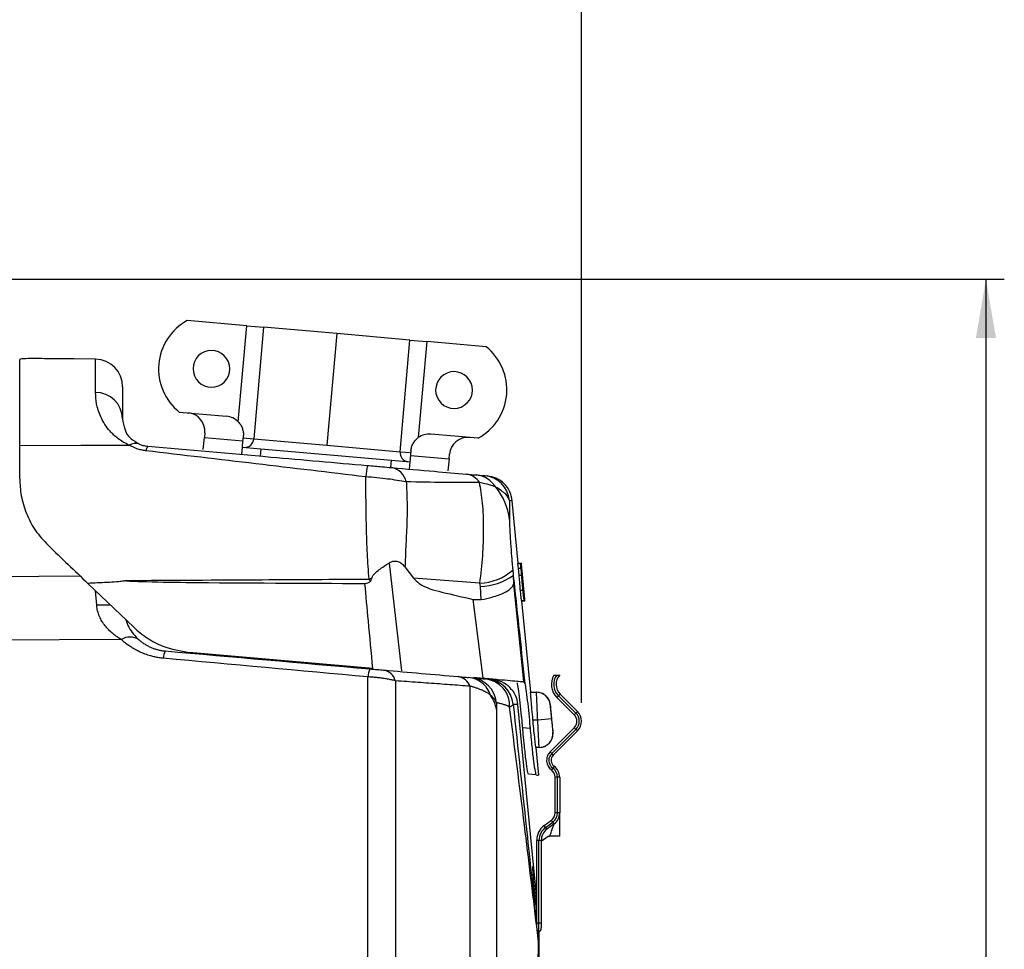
# Model space of a CAD drawing. Header units: millimetres. Extents: x 0 to 594, y 0 to 420.
# Tile 24 of 40: x 270 to 323, y 261 to 312. Entities that reach past the tile are written whole.
import ezdxf

# ---------------------------------------------------------------- set-up
doc = ezdxf.new("R2010")
doc.units = ezdxf.units.MM
doc.layers.add('SLD-0', color=7, linetype='Continuous')
doc.styles.add('SLDTEXTSTYLE0', font='TXT', dxfattribs={"width": 0.75})
doc.dimstyles.new('SLDDIMSTYLE1', dxfattribs={"dimtxt": 3.5, "dimasz": 3.2, "dimexe": 0, "dimexo": 0.0625, "dimgap": 0.875, "dimtad": 1, "dimdec": 1, "dimlfac": 2, "dimrnd": 1e-09, "dimzin": 12, "dimdsep": 46, "dimtxsty": 'SLDTEXTSTYLE0', "dimsah": 1, "dimcen": 0.09, "dimadec": 0, "dimazin": 3, "dimtfac": 1, "dimtdec": 1, "dimtofl": 0, "dimtmove": 0, "dimatfit": 3, "dimfxl": 1, "dimfrac": 2, "dimtolj": 1, "dimtzin": 12, "dimarcsym": 0})
doc.dimstyles.new('SLDDIMSTYLE4', dxfattribs={"dimtxt": 3.5, "dimasz": 3.2, "dimexe": 0, "dimexo": 0.0625, "dimgap": 0.875, "dimtad": 1, "dimdec": 1, "dimlfac": 2, "dimrnd": 1e-09, "dimzin": 4, "dimdsep": 46, "dimtxsty": 'SLDTEXTSTYLE0', "dimsah": 1, "dimcen": 0.09, "dimadec": 0, "dimazin": 1, "dimtfac": 1, "dimtdec": 1, "dimtofl": 0, "dimtmove": 0, "dimatfit": 3, "dimfxl": 1, "dimfrac": 2, "dimtolj": 1, "dimtzin": 12, "dimarcsym": 0})

# ---------------------------------------------------------------- blocks, each defined once
blk = doc.blocks.new('_D_6')
at = {"layer": 'SLD-0', "color": 7, "transparency": 16777216}
for p, q in [((222.412, 297.815), (323.378, 297.815)), ((322.378, 297.815), (322.378, 207.815)), ((310.554, 257.341), (310.554, 258.407)), ((310.554, 258.407), (316.111, 258.407)), ((316.111, 258.407), (316.111, 257.341)), ((310.554, 248.289), (310.554, 247.223)), ((316.111, 247.223), (316.111, 248.289)), ((310.554, 247.223), (316.111, 247.223)), ((222.412, 207.815), (323.378, 207.815))]:
    blk.add_line(p, q, dxfattribs=at)
for points in [[(322.378, 297.815), (321.828, 294.615), (322.928, 294.615)], [(322.378, 207.815), (322.928, 211.015), (321.828, 211.015)]]:
    blk.add_solid(points, dxfattribs=at)
at = {"layer": 'SLD-0', "color": 7, "transparency": 16777216, "char_height": 3.5, "attachment_point": 1, "rotation": 90, "style": 'SLDTEXTSTYLE0'}
for s, insert in [('180.0', (317.866, 249.636)), ('7.09', (311.599, 248.289)), ('%%c', (317.866, 244.357))]:
    blk.add_mtext(s, dxfattribs=dict(at, insert=insert))
blk = doc.blocks.new('_D_7')
at = {"layer": 'SLD-0', "color": 7, "transparency": 16777216}
for p, q in [((254.983, 346.931), (253.917, 346.931)), ((253.917, 346.931), (253.917, 341.375)), ((264.034, 346.931), (265.101, 346.931)), ((265.101, 346.931), (265.101, 341.375)), ((253.917, 341.375), (254.983, 341.375)), ((265.101, 341.375), (264.034, 341.375)), ((218.64, 306.29), (218.64, 337.138)), ((300.378, 274.77), (300.378, 337.138)), ((300.378, 336.138), (218.64, 336.138))]:
    blk.add_line(p, q, dxfattribs=at)
for points in [[(218.64, 336.138), (221.84, 335.588), (221.84, 336.688)], [(300.378, 336.138), (297.178, 336.688), (297.178, 335.588)]]:
    blk.add_solid(points, dxfattribs=at)
at = {"layer": 'SLD-0', "color": 7, "transparency": 16777216, "char_height": 3.5, "attachment_point": 1, "style": 'SLDTEXTSTYLE0'}
for s, insert in [('6.43', (254.983, 345.887)), ('163.4', (253.69, 340.65))]:
    blk.add_mtext(s, dxfattribs=dict(at, insert=insert))

msp = doc.modelspace()

# ---------------------------------------------------------------- linework, layer by layer
at = {"color": 7, "linetype": 'Continuous', "lineweight": 25}
for p, q in [((282.162902, 295.288092), (278.932212, 295.570741)), ((281.705466, 290.059578), (282.162902, 295.288092)), ((282.162902, 295.288092), (283.073893, 295.208391)), ((283.073893, 295.208391), (282.542243, 289.131603)), ((287.05948, 294.859697), (283.073893, 295.208391)), ((287.05948, 294.859697), (286.52783, 288.78291)), ((291.045067, 294.511004), (287.05948, 294.859697)), ((290.513417, 288.434216), (291.045067, 294.511004)), ((291.045067, 294.511004), (291.956058, 294.431302)), ((291.956058, 294.431302), (291.498622, 289.202788)), ((295.186747, 294.148654), (291.956058, 294.431302)), ((269.812423, 288.773987), (269.812423, 293.451719)), ((271.652366, 293.488805), (271.312423, 293.494741)), ((273.938601, 293.464468), (272.777215, 293.48474)), ((273.938601, 291.659559), (273.938601, 293.464468)), ((275.412423, 291.964697), (275.412423, 290.226441)), ((278.496434, 290.589768), (281.069916, 290.364617)), ((279.880781, 289.464833), (279.858992, 289.215785)), ((281.978955, 289.281267), (281.970239, 289.181647)), ((294.750969, 289.16768), (292.177487, 289.392831)), ((279.801179, 288.554984), (279.858992, 289.215785)), ((279.858992, 289.215785), (281.957166, 289.032218)), ((281.970239, 289.181647), (282.542243, 289.131603)), ((282.542243, 289.131603), (286.52783, 288.78291)), ((286.52783, 288.78291), (290.513417, 288.434216)), ((281.891799, 288.285072), (281.926661, 288.68355)), ((281.926661, 288.68355), (282.922856, 288.596394)), ((282.922856, 288.596394), (282.887994, 288.197916)), ((282.922856, 288.596394), (290.045648, 287.973231)), ((290.513417, 288.434216), (291.085421, 288.384172)), ((291.072347, 288.234743), (293.170521, 288.051177)), ((291.094136, 288.483792), (291.085421, 288.384172)), ((293.170521, 288.051177), (293.19231, 288.300225)), ((290.010786, 287.574753), (290.045648, 287.973231)), ((290.045648, 287.973231), (291.041843, 287.886075)), ((291.041843, 287.886075), (291.00698, 287.487597)), ((293.170521, 288.051177), (293.112709, 287.390376)), ((296.611306, 285.765835), (296.453847, 285.772829)), ((296.937781, 282.372489), (296.611304, 285.765835)), ((289.904672, 282.374898), (290.58821, 276.505853)), ((296.898561, 282.346848), (297.049254, 282.346848)), ((296.937468, 282.372489), (296.939808, 282.346848)), ((296.937468, 282.372489), (297.088161, 282.372489)), ((297.076492, 282.346848), (297.080465, 282.346848)), ((297.114917, 282.097027), (297.086977, 282.387426)), ((297.092252, 282.332001), (297.088161, 282.372489)), ((290.772226, 282.167382), (291.229547, 281.557682)), ((296.92287, 282.090438), (297.073563, 282.090438)), ((296.937447, 282.090438), (296.96716, 281.719444)), ((297.088139, 282.090438), (297.117852, 281.719444)), ((297.094573, 282.090438), (297.096278, 282.090438)), ((253.194297, 281.569213), (273.098641, 281.677057)), ((273.521442, 281.272239), (276.013658, 278.886028)), ((288.966287, 281.546247), (288.820886, 281.504526)), ((294.85057, 281.285647), (291.229547, 281.557682)), ((294.87716, 281.106937), (294.85057, 281.285646)), ((296.662614, 281.705159), (296.684394, 281.230223)), ((296.684336, 281.230219), (297.215551, 275.926035)), ((296.96716, 281.719444), (297.117852, 281.719444)), ((297.155543, 281.640918), (297.157277, 281.640918)), ((297.157204, 281.603258), (297.157506, 281.603258)), ((274.002627, 280.080973), (273.943831, 280.867816)), ((294.921639, 280.388033), (294.877156, 281.106938)), ((297.036185, 280.898931), (297.186877, 280.898931)), ((297.220995, 280.902537), (297.227415, 280.902537)), ((295.032901, 276.116959), (294.487158, 280.396623)), ((294.487158, 280.396623), (294.921639, 280.388033)), ((297.098501, 280.346848), (297.249194, 280.346848)), ((297.134809, 280.321207), (297.285501, 280.321207)), ((297.613664, 275.34747), (297.135137, 280.321207)), ((297.286685, 280.311731), (297.259267, 280.59671)), ((297.285501, 280.321207), (297.281052, 280.369723)), ((275.337842, 278.21673), (256.188415, 278.096384)), ((289.027067, 276.642435), (279.035772, 277.51656)), ((283.322564, 277.141515), (283.322564, 277.104664)), ((286.922564, 276.789705), (286.922564, 276.826555)), ((288.759592, 258.375905), (288.759592, 276.184293)), ((290.25238, 275.971414), (290.25238, 258.281713)), ((294.51247, 276.162525), (295.03285, 276.116997)), ((297.223613, 275.92533), (297.294354, 275.816298)), ((297.607195, 275.346848), (297.930283, 275.346848)), ((299.124289, 275.157903), (299.035901, 275.069515)), ((299.981377, 274.12404), (299.035901, 275.069515)), ((299.212678, 275.246292), (299.124289, 275.157903)), ((300.069765, 274.212428), (299.124289, 275.157903)), ((299.212678, 275.246292), (300.158153, 274.300816)), ((297.938483, 264.103151), (296.920534, 274.683549)), ((298.828819, 273.159206), (298.675276, 274.755099)), ((300.158153, 274.300816), (300.069765, 274.212428)), ((297.73401, 273.846848), (297.994943, 273.846848)), ((297.994943, 273.846848), (298.741496, 273.918171)), ((300.069765, 274.212428), (299.981377, 274.12404)), ((297.580728, 273.384537), (297.175816, 273.419962)), ((298.666281, 272.101837), (299.981377, 273.416933)), ((298.75467, 272.013449), (300.069765, 273.328544)), ((300.158153, 273.240156), (298.843058, 271.925061)), ((300.069765, 273.328544), (299.981377, 273.416933)), ((300.158153, 273.240156), (300.069765, 273.328544)), ((298.0741, 272.346848), (297.894826, 272.346848)), ((298.047615, 270.837058), (297.902357, 272.346848)), ((298.75467, 272.013449), (298.666281, 272.101837)), ((298.843058, 271.925061), (298.75467, 272.013449)), ((298.81208, 271.221336), (298.73736, 271.121126)), ((298.886799, 271.321546), (298.81208, 271.221336)), ((297.902366, 270.846848), (297.497372, 270.88228)), ((298.938483, 268.786813), (298.938483, 270.720287)), ((299.063483, 270.720287), (298.938483, 270.720287)), ((299.063483, 268.786813), (299.063483, 270.720287)), ((299.188483, 270.720287), (299.063483, 270.720287)), ((299.188483, 270.720287), (299.188483, 268.786813)), ((298.342379, 268.092724), (298.736536, 268.38536)), ((298.811049, 268.284996), (298.736536, 268.38536)), ((299.063483, 268.786813), (298.938483, 268.786813)), ((299.188483, 268.786813), (299.063483, 268.786813)), ((298.416892, 267.992361), (298.342379, 268.092724)), ((298.416892, 267.992361), (298.811049, 268.284996)), ((298.491405, 267.891998), (298.416892, 267.992361)), ((298.885562, 268.184633), (298.491405, 267.891998)), ((298.885562, 268.184633), (298.811049, 268.284996)), ((298.188483, 267.249339), (298.553697, 267.520486)), ((298.063483, 267.289818), (297.938483, 267.289818)), ((297.938483, 262.7816), (297.938483, 267.289818)), ((298.188483, 267.289818), (298.063483, 267.289818)), ((298.063483, 262.7816), (298.063483, 267.289818)), ((298.188483, 267.289818), (298.188483, 262.7816)), ((297.938483, 262.5316), (297.938483, 262.7816)), ((298.063483, 262.7816), (297.938483, 262.7816)), ((298.188483, 262.7816), (298.063483, 262.7816)), ((298.063483, 262.315093), (298.063483, 262.7816)), ((298.188483, 262.7816), (298.188483, 262.5316)), ((298.039352, 261.773171), (297.958133, 262.445391)), ((297.971096, 262.418293), (298.039441, 261.78117)), ((298.039441, 261.78117), (298.039442, 262.323703))]:
    msp.add_line(p, q, dxfattribs=at)
at = {"color": 7, "linetype": 'Continuous', "lineweight": 25, "flags": 128}
for points in [[(269.812423, 288.773987), (273.147522, 288.785917), (275.76239, 288.79501)], [(296.898561, 282.346848), (296.912175, 282.203258), (296.92287, 282.090438)], [(297.049254, 282.346848), (297.062867, 282.203258), (297.073563, 282.090438)], [(297.071775, 282.346848), (297.085497, 282.203258), (297.096278, 282.090438)], [(297.099048, 282.090438), (297.085313, 282.234027), (297.074522, 282.346848)], [(297.080465, 282.346848), (297.106616, 282.074028), (297.127162, 281.859668)], [(297.129202, 281.859668), (297.103034, 282.132489), (297.082472, 282.346848)], [(297.124906, 281.859668), (297.138657, 281.716079), (297.149461, 281.603258)], [(297.159162, 281.603258), (297.145364, 281.746848), (297.134522, 281.859668)], [(297.151736, 281.603258), (297.217785, 280.914028), (297.269671, 280.372489)], [(297.222878, 280.882906), (297.184193, 281.286303), (297.153795, 281.603258)]]:
    msp.add_lwpolyline(points, dxfattribs=at)
at = {"color": 7, "linetype": 'Continuous', "lineweight": 25}
for centre, radius, start, end in [((280.366325, 292.935723), 3, 118.5573098, 231.4426902), ((293.316856, 291.802698), 3, 298.5573098, 51.4426902), ((280.241801, 292.946617), 1, 22.4482808, 202.4482808), ((273.912423, 291.964697), 1.5, 0, 89), ((280.241801, 292.946617), 1, 202.4482808, 22.4482808), ((293.44138, 291.791804), 1, 22.4482808, 202.4482808), ((293.44138, 291.791804), 1, 202.4482808, 22.4482808), ((273.946353, 290.193132), 1.466447, 1.301515, 90.3028908), ((278.884586, 289.551989), 1, 355, 85), ((280.98276, 289.368422), 1, 43.7216528, 85), ((292.090331, 288.396636), 1, 85, 126.2783472), ((276.098001, 288.224824), 0.661625, 69.9975079, 120.4809831), ((277.070645, 288.472787), 0.388284, 138.089473, 178.1605257), ((282.062666, 289.153015), 0.480054, 267.6723381, 357.4436308), ((294.188505, 288.213069), 1, 85, 175), ((290.989425, 288.372025), 0.480054, 172.5563692, 262.3276619), ((293.179535, 286.772345), 4.545647, 168.3909111, 176.2573918), ((289.857579, 286.583368), 1.006388, 12.1886754, 79.049516), ((294.000039, 286.251176), 0.971458, 31.3601942, 82.9792671), ((294.513658, 285.765951), 1.409494, 31.9309033, 84.6496431), ((294.960533, 285.636449), 1.499529, 5.2181616, 84.990426), ((293.157453, 284.39517), 3.315632, 6.1771486, 39.662687), ((294.769931, 284.095456), 2.810967, 271.6438962, 311.5924374), ((294.78127, 284.356682), 3.251159, 271.6900557, 305.3569678), ((274.466519, 270.738039), 9.354443, 88.2121695, 92.8424955), ((275.807947, 277.467682), 0.884349, 56.2503264, 122.1125365), ((278.530715, 277.170276), 0.908327, 152.1805898, 178.2435269), ((289.877554, 276.146242), 1.11861, 154.951889, 178.0506096), ((289.450311, 275.733378), 0.836646, 16.5297418, 78.9587943), ((293.535279, 275.371786), 0.838862, 21.3298303, 80.4230954), ((294.258358, 274.646773), 1.495423, 5.0315597, 84.9060028), ((294.996234, 274.606704), 1.471224, 357.4162465, 84.0621257), ((295.163978, 274.564005), 1.498944, 4.8458159, 84.9780437), ((299.743008, 275.776622), 1, 149.6701222, 225), ((299.743008, 275.776622), 0.875, 144.7519448, 225), ((299.743008, 275.776622), 0.75, 137.6774379, 225), ((297.930273, 274.596862), 0.749986, 5.4768654, 89.999257), ((299.627823, 273.770486), 0.75, 315, 45), ((299.627823, 273.770486), 0.5, 315, 45), ((299.627823, 273.770486), 0.625, 315, 45), ((298.074086, 273.096838), 0.74999, 270.0011073, 5.4759508), ((299.125901, 271.642218), 0.65, 135, 233.2907824), ((299.125901, 271.642218), 0.525, 135, 233.2907824), ((299.125901, 271.642218), 0.4, 135, 233.2907824), ((298.438483, 270.720287), 0.5, 0, 53.2907824), ((298.438483, 270.720287), 0.625, 0, 53.2907824), ((298.438483, 270.720287), 0.75, 0, 53.2907824), ((298.438483, 268.786813), 0.5, 306.5914259, 0), ((298.438483, 268.786813), 0.625, 306.5914259, 0), ((298.438483, 268.786813), 0.75, 306.5914259, 0), ((298.938483, 267.289818), 1, 126.5914259, 180), ((298.938483, 267.289818), 0.875, 126.5914259, 180), ((298.938483, 267.289818), 0.75, 126.5914259, 180), ((298.188483, 262.5316), 0.25, 180, 240), ((297.938483, 262.5316), 0.25, 300, 0), ((297.00839, 261.788661), 1.031079, 359.1392296, 359.5837245), ((294.381897, 261.361723), 3.680526, 0.0021097, 6.4185546), ((294.22347, 261.361742), 3.838952, 0.0017324, 6.2724171)]:
    msp.add_arc(centre, radius, start, end, dxfattribs=at)
for points, knots in [([(271.312423, 293.494741), (271.115794, 293.497592), (270.722713, 293.50329), (270.227028, 293.500766), (269.88007, 293.486024), (269.834999, 293.463168), (269.812423, 293.451719)], [0, 0, 0, 0, 0.249997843, 0.499771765, 0.749436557, 1, 1, 1, 1]), ([(272.777215, 293.484736), (272.760439, 293.484542), (272.726845, 293.484151), (272.467055, 293.482379), (272.095055, 293.482553), (271.799965, 293.486721), (271.652366, 293.488805)], [0, 0, 0, 0, 0.249441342, 0.49953304, 0.749676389, 1, 1, 1, 1]), ([(275.76239, 288.79501), (275.653273, 288.848285), (275.423322, 288.960554), (275.061119, 289.215245), (274.717905, 289.54347), (274.423084, 289.940935), (274.150375, 290.451931), (273.967845, 291.056439), (273.948354, 291.458416), (273.938601, 291.659559)], [0, 0, 0, 0, 0.059586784, 0.125571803, 0.250897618, 0.369220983, 0.501369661, 0.750493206, 1, 1, 1, 1]), ([(275.412423, 290.226441), (275.435984, 290.036484), (275.473893, 289.730854), (275.709847, 289.223757), (276.151517, 288.952618), (276.324317, 288.846538)], [0, 0, 0, 0, 0.499921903, 0.804349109, 1, 1, 1, 1]), ([(281.705466, 290.059578), (281.751442, 290.005488), (281.843644, 289.897012), (281.932163, 289.702138), (281.984911, 289.494609), (281.98093, 289.352004), (281.978955, 289.281267)], [0, 0, 0, 0, 0.2490940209, 0.499547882, 0.7517558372, 1, 1, 1, 1]), ([(269.812423, 286.95849), (269.812423, 287.322823), (269.812423, 288.050422), (269.812423, 288.533034), (269.812423, 288.773987)], [0, 0, 0, 0, 0.500732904, 1, 1, 1, 1]), ([(276.682562, 288.485251), (276.59779, 288.498304), (276.425257, 288.524869), (276.094146, 288.623755), (275.896603, 288.725729), (275.76239, 288.79501)], [0, 0, 0, 0, 0.2364489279, 0.4812373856, 1, 1, 1, 1]), ([(276.324317, 288.846538), (276.382551, 288.823735), (276.47145, 288.788923), (276.637537, 288.748989), (276.734893, 288.737616), (276.781689, 288.732149)], [0, 0, 0, 0, 0.496526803, 0.757993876, 1, 1, 1, 1]), ([(276.781689, 288.732149), (279.008919, 288.537291), (282.986077, 288.189335), (286.972758, 287.840546), (288.726877, 287.68708)], [0, 0, 0, 0, 0.560005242, 1, 1, 1, 1]), ([(281.926661, 288.68355), (281.927083, 288.688372), (281.927922, 288.697957), (281.935466, 288.784192), (281.944215, 288.884194), (281.952145, 288.974833), (281.960938, 289.075336), (281.967141, 289.146232), (281.970239, 289.181647)], [0, 0, 0, 0, 0.250522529, 0.497997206, 0.623910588, 0.748762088, 0.874498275, 1, 1, 1, 1]), ([(291.094136, 288.483792), (291.10465, 288.554056), (291.125715, 288.694837), (291.212936, 288.889845), (291.334264, 289.065718), (291.443756, 289.157031), (291.498622, 289.202788)], [0, 0, 0, 0, 0.249321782, 0.499541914, 0.74922241, 1, 1, 1, 1]), ([(288.643582, 287.069059), (286.647096, 287.305427), (282.649192, 287.778746), (278.673074, 288.249556), (276.682562, 288.485251)], [0, 0, 0, 0, 0.499383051, 1, 1, 1, 1]), ([(291.085421, 288.384172), (291.082336, 288.348919), (291.076154, 288.278257), (291.067364, 288.177787), (291.059468, 288.087531), (291.050676, 287.987037), (291.043119, 287.900664), (291.04227, 287.89096), (291.041843, 287.886075)], [0, 0, 0, 0, 0.124967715, 0.250488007, 0.375538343, 0.500653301, 0.748667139, 1, 1, 1, 1]), ([(288.726877, 287.68708), (289.001943, 287.663015), (289.492939, 287.620058), (289.878981, 287.586284), (290.048753, 287.571431)], [0, 0, 0, 0, 0.560221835, 1, 1, 1, 1]), ([(290.048753, 287.571431), (290.832136, 287.502894), (292.231106, 287.3805), (293.541963, 287.265815), (294.118779, 287.21535)], [0, 0, 0, 0, 0.559970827, 1, 1, 1, 1]), ([(294.118779, 287.21535), (294.245648, 287.20425), (294.47193, 287.184453), (294.592234, 287.173928), (294.645088, 287.169304)], [0, 0, 0, 0, 0.56067084, 1, 1, 1, 1]), ([(294.645088, 287.169304), (294.783244, 287.157217), (295.030056, 287.135623), (295.072701, 287.131893), (295.091475, 287.13025)], [0, 0, 0, 0, 0.559760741, 1, 1, 1, 1]), ([(296.611306, 285.765835), (296.578785, 285.93169), (296.511682, 286.273906), (296.19462, 286.707952), (295.757848, 287.021248), (295.415064, 287.085388), (295.248934, 287.116474)], [0, 0, 0, 0, 0.242325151, 0.5, 0.757674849, 1, 1, 1, 1]), ([(269.812423, 286.95849), (269.826989, 286.65694), (269.856106, 286.054198), (270.147201, 285.070638), (270.634404, 284.126075), (271.114384, 283.606793), (271.354529, 283.346984)], [0, 0, 0, 0, 0.249879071, 0.499461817, 0.749569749, 1, 1, 1, 1]), ([(290.841281, 286.795848), (290.516676, 286.850118), (290.026107, 286.932135), (289.24907, 287.016667), (288.845905, 287.051552), (288.643582, 287.069059)], [0, 0, 0, 0, 0.49350356, 0.745822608, 1, 1, 1, 1]), ([(288.820886, 281.504524), (288.785793, 281.960667), (288.715084, 282.879772), (288.676024, 284.356495), (288.649418, 285.807822), (288.645529, 286.6485), (288.643583, 287.069069)], [0, 0, 0, 0, 0.246402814, 0.496488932, 0.748106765, 1, 1, 1, 1]), ([(290.841281, 286.795848), (290.859023, 286.435804), (290.894598, 285.713878), (290.881381, 284.500667), (290.81327, 283.299734), (290.785415, 282.531577), (290.772209, 282.167387)], [0, 0, 0, 0, 0.260173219, 0.52167317, 0.773221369, 1, 1, 1, 1]), ([(294.829579, 286.756739), (294.191506, 286.755655), (292.924905, 286.753504), (291.532323, 286.781805), (290.841281, 286.795848)], [0, 0, 0, 0, 0.503768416, 1, 1, 1, 1]), ([(295.709877, 286.511427), (295.604368, 286.551372), (295.384008, 286.634799), (295.01954, 286.714959), (294.829579, 286.756739)], [0, 0, 0, 0, 0.478799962, 1, 1, 1, 1]), ([(294.85057, 281.285646), (294.907122, 281.782309), (295.022712, 282.797476), (295.068891, 284.292087), (295.015946, 285.684031), (294.891494, 286.400364), (294.82958, 286.75674)], [0, 0, 0, 0, 0.239955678, 0.490463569, 0.746505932, 1, 1, 1, 1]), ([(296.453847, 285.772829), (296.413793, 285.884856), (296.33154, 286.114916), (295.920672, 286.376977), (295.709877, 286.511427)], [0, 0, 0, 0, 0.4869508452, 1, 1, 1, 1]), ([(296.453847, 285.772829), (296.453847, 285.598384), (296.453847, 285.286776), (296.453838, 284.91541), (296.453834, 284.751941)], [0, 0, 0, 0, 0.5598190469, 1, 1, 1, 1]), ([(296.453834, 284.751941), (296.456518, 284.6013), (296.461877, 284.300513), (296.50766, 283.538861), (296.568491, 282.738271), (296.613429, 282.24176), (296.635928, 281.993174)], [0, 0, 0, 0, 0.279886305, 0.558853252, 0.77913321, 1, 1, 1, 1]), ([(271.354529, 283.346984), (271.721272, 282.995841), (272.458284, 282.290176), (273.165927, 281.612633), (273.521442, 281.272239)], [0, 0, 0, 0, 0.497606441, 1, 1, 1, 1]), ([(288.966287, 281.546246), (288.984459, 281.594496), (289.02085, 281.691119), (289.162388, 281.853166), (289.453069, 282.092333), (289.724328, 282.262058), (289.904672, 282.374898)], [0, 0, 0, 0, 0.125638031, 0.25159685, 0.502431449, 1, 1, 1, 1]), ([(290.772223, 282.167376), (290.715293, 282.228861), (290.608505, 282.344194), (290.430469, 282.437631), (290.276838, 282.470956), (290.150689, 282.469093), (290.023461, 282.440386), (289.944241, 282.396712), (289.904673, 282.374898)], [0, 0, 0, 0, 0.266112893, 0.499172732, 0.627205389, 0.749688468, 0.874977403, 1, 1, 1, 1]), ([(297.067891, 282.346848), (297.064774, 282.346848), (297.059209, 282.346848), (297.052295, 282.346848), (297.049254, 282.346848)], [0, 0, 0, 0, 0.559999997, 1, 1, 1, 1]), ([(297.084537, 282.168963), (297.08274, 282.188574), (297.079781, 282.220877), (297.075427, 282.267417), (297.071691, 282.307051), (297.069158, 282.33358), (297.067891, 282.346848)], [0, 0, 0, 0, 0.3399190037, 0.559925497, 0.7799062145, 1, 1, 1, 1]), ([(297.082472, 282.346848), (297.082111, 282.346848), (297.081468, 282.346848), (297.080771, 282.346848), (297.080465, 282.346848)], [0, 0, 0, 0, 0.56, 1, 1, 1, 1]), ([(297.088161, 282.372489), (297.088678, 282.365408), (297.089713, 282.351233), (297.102899, 282.206365), (297.123983, 281.980095), (297.141273, 281.797742), (297.149912, 281.706624)], [0, 0, 0, 0, 0.249638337, 0.499750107, 0.750035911, 1, 1, 1, 1]), ([(296.635928, 281.993174), (296.640931, 281.939521), (296.649866, 281.84371), (296.658719, 281.747494), (296.662614, 281.705159)], [0, 0, 0, 0, 0.559995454, 1, 1, 1, 1]), ([(297.073563, 282.090438), (297.076488, 282.090438), (297.081711, 282.090438), (297.086175, 282.090438), (297.088139, 282.090438)], [0, 0, 0, 0, 0.560000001, 1, 1, 1, 1]), ([(297.132777, 281.598851), (297.126649, 281.677447), (297.11448, 281.833532), (297.09447, 282.057682), (297.084537, 282.168963)], [0, 0, 0, 0, 0.503544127, 1, 1, 1, 1]), ([(297.096278, 282.090438), (297.096809, 282.090438), (297.097758, 282.090438), (297.098654, 282.090438), (297.099048, 282.090438)], [0, 0, 0, 0, 0.56, 1, 1, 1, 1]), ([(297.110398, 282.14172), (297.110743, 282.138736), (297.111435, 282.132755), (297.116546, 282.080513), (297.124273, 282.000481), (297.138561, 281.851779), (297.160913, 281.618961), (297.179342, 281.427342), (297.188624, 281.330822)], [0, 0, 0, 0, 0.124225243, 0.248995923, 0.375826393, 0.498825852, 0.747555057, 1, 1, 1, 1]), ([(297.157277, 281.640918), (297.150944, 281.707371), (297.138341, 281.83961), (297.124867, 281.982803), (297.117175, 282.065586), (297.111506, 282.127401), (297.110841, 282.135991), (297.110398, 282.14172)], [0, 0, 0, 0, 0.250820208, 0.4991306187, 0.6238570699, 0.7491544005, 1, 1, 1, 1]), ([(297.127162, 281.859668), (297.126755, 281.859668), (297.126029, 281.859668), (297.125249, 281.859668), (297.124906, 281.859668)], [0, 0, 0, 0, 0.56, 1, 1, 1, 1]), ([(275.589061, 281.430386), (275.588865, 281.429111), (275.588474, 281.426582), (275.58473, 281.422534), (275.576502, 281.417812), (275.558848, 281.410695), (275.522022, 281.401373), (275.447285, 281.388117), (275.296521, 281.369807), (274.993992, 281.343943), (274.387913, 281.307375), (273.868024, 281.286293), (273.521442, 281.272239)], [0, 0, 0, 0, 0.001974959, 0.003919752, 0.00798089, 0.015815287, 0.031464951, 0.062708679, 0.125217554, 0.250187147, 0.500139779, 1, 1, 1, 1]), ([(275.589061, 281.430386), (278.059009, 281.444513), (282.469629, 281.46974), (286.880225, 281.493897), (288.820886, 281.504526)], [0, 0, 0, 0, 0.560000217, 1, 1, 1, 1]), ([(275.589061, 281.430386), (275.58915, 281.43005), (275.589342, 281.429326), (275.590526, 281.427878), (275.594782, 281.425062), (275.612062, 281.419565), (275.679874, 281.408826), (275.949447, 281.388502), (277.021864, 281.351586), (281.28827, 281.29393), (285.349839, 281.280201), (288.594661, 281.269232)], [0, 0, 0, 0, 0.0000861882, 0.0001859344, 0.0004484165, 0.0012908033, 0.0043779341, 0.0163433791, 0.0636438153, 0.2519370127, 1, 1, 1, 1]), ([(288.594661, 281.269232), (288.647439, 281.274005), (288.727658, 281.281259), (288.82394, 281.327681), (288.861513, 281.363397), (288.879623, 281.380611)], [0, 0, 0, 0, 0.499074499, 0.758567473, 1, 1, 1, 1]), ([(289.027067, 276.642435), (288.944358, 277.50592), (288.796664, 279.047856), (288.656384, 280.590479), (288.594661, 281.269232)], [0, 0, 0, 0, 0.55999995, 1, 1, 1, 1]), ([(288.879623, 281.380611), (288.873803, 281.406059), (288.863353, 281.451758), (288.833926, 281.488323), (288.820886, 281.504526)], [0, 0, 0, 0, 0.556854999, 1, 1, 1, 1]), ([(288.879623, 281.380611), (288.899349, 281.405962), (288.938815, 281.456682), (288.957127, 281.516385), (288.966287, 281.546247)], [0, 0, 0, 0, 0.499820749, 1, 1, 1, 1]), ([(291.229503, 281.557703), (291.333728, 281.457241), (291.750392, 281.055621), (292.926078, 280.756564), (293.919126, 280.527595), (294.487158, 280.396623)], [0, 0, 0, 0, 0.124934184, 0.49945518, 1, 1, 1, 1]), ([(294.921639, 280.388033), (295.128351, 280.43142), (295.607033, 280.531892), (296.156908, 280.739646), (296.554917, 280.984453), (296.64159, 281.148974), (296.684394, 281.230223)], [0, 0, 0, 0, 0.21567067, 0.499427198, 0.752790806, 1, 1, 1, 1]), ([(296.662614, 281.705159), (296.780544, 280.606968), (296.991134, 278.645912), (297.201704, 276.680902), (297.294354, 275.816298)], [0, 0, 0, 0, 0.559999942, 1, 1, 1, 1]), ([(296.96716, 281.719444), (296.975642, 281.608342), (296.988171, 281.444246), (297.012623, 281.158086), (297.028126, 280.987569), (297.036185, 280.898931)], [0, 0, 0, 0, 0.501668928, 0.740957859, 1, 1, 1, 1]), ([(297.117852, 281.719444), (297.126422, 281.608422), (297.13926, 281.442099), (297.163217, 281.154433), (297.179005, 280.983944), (297.186877, 280.898931)], [0, 0, 0, 0, 0.501624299, 0.751487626, 1, 1, 1, 1]), ([(297.190911, 280.901335), (297.187534, 280.937592), (297.180555, 281.012537), (297.168455, 281.150912), (297.151995, 281.35322), (297.140471, 281.500503), (297.132777, 281.598851)], [0, 0, 0, 0, 0.120528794, 0.249145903, 0.498617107, 1, 1, 1, 1]), ([(297.149461, 281.603258), (297.1499, 281.603258), (297.150685, 281.603258), (297.151415, 281.603258), (297.151736, 281.603258)], [0, 0, 0, 0, 0.56, 1, 1, 1, 1]), ([(297.149912, 281.706624), (297.151304, 281.694359), (297.15379, 281.672457), (297.156211, 281.650555), (297.157277, 281.640918)], [0, 0, 0, 0, 0.56, 1, 1, 1, 1]), ([(297.157506, 281.603258), (297.169791, 281.468797), (297.19173, 281.228688), (297.21336, 280.988561), (297.222878, 280.882906)], [0, 0, 0, 0, 0.560000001, 1, 1, 1, 1]), ([(297.2712, 280.372489), (297.250527, 280.602246), (297.213611, 281.012527), (297.1758, 281.422757), (297.159162, 281.603258)], [0, 0, 0, 0, 0.559999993, 1, 1, 1, 1]), ([(297.188624, 281.330822), (297.197631, 281.237248), (297.215631, 281.050241), (297.237543, 280.823008), (297.251055, 280.682728), (297.258443, 280.605618), (297.262685, 280.560593), (297.263102, 280.554953), (297.263322, 280.551976)], [0, 0, 0, 0, 0.249838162, 0.499300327, 0.624179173, 0.745284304, 0.865538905, 1, 1, 1, 1]), ([(297.036185, 280.898931), (297.041302, 280.844814), (297.050564, 280.746859), (297.064713, 280.604603), (297.077079, 280.498276), (297.08575, 280.422329), (297.093806, 280.359796), (297.096605, 280.352078), (297.098501, 280.346848)], [0, 0, 0, 0, 0.174697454, 0.316209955, 0.499333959, 0.618084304, 0.741204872, 1, 1, 1, 1]), ([(297.186877, 280.898931), (297.190802, 280.857923), (297.198191, 280.780698), (297.209304, 280.669716), (297.219553, 280.572023), (297.22893, 280.487041), (297.236883, 280.419832), (297.24497, 280.359337), (297.247508, 280.351832), (297.249194, 280.346848)], [0, 0, 0, 0, 0.132860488, 0.250200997, 0.373865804, 0.49965686, 0.623130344, 0.749692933, 1, 1, 1, 1]), ([(297.227358, 280.577617), (297.226374, 280.580664), (297.224891, 280.585256), (297.220204, 280.620651), (297.215517, 280.660538), (297.210076, 280.709832), (297.204059, 280.767166), (297.19757, 280.831937), (297.193204, 280.877438), (297.190911, 280.901335)], [0, 0, 0, 0, 0.247855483, 0.373434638, 0.497976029, 0.627771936, 0.748941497, 0.868145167, 1, 1, 1, 1]), ([(297.198687, 280.936592), (297.2033, 280.887581), (297.210247, 280.813775), (297.217978, 280.72592), (297.222633, 280.669911), (297.22593, 280.626246), (297.228461, 280.585728), (297.227797, 280.58085), (297.227358, 280.577617)], [0, 0, 0, 0, 0.248167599, 0.373715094, 0.498150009, 0.621232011, 0.748997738, 1, 1, 1, 1]), ([(297.204541, 280.910951), (297.203463, 280.915737), (297.201537, 280.924284), (297.199558, 280.932831), (297.198687, 280.936592)], [0, 0, 0, 0, 0.56, 1, 1, 1, 1]), ([(297.249194, 280.346848), (297.249944, 280.3516), (297.251079, 280.358792), (297.247532, 280.418397), (297.242534, 280.485434), (297.235289, 280.573033), (297.223032, 280.71273), (297.211927, 280.831776), (297.204541, 280.910951)], [0, 0, 0, 0, 0.248728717, 0.376510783, 0.499402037, 0.623411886, 0.749539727, 1, 1, 1, 1]), ([(297.222625, 280.963034), (297.223537, 280.951741), (297.225167, 280.931576), (297.226728, 280.91141), (297.227415, 280.902537)], [0, 0, 0, 0, 0.56, 1, 1, 1, 1]), ([(297.263322, 280.551976), (297.26285, 280.555886), (297.262134, 280.561814), (297.257353, 280.609002), (297.250606, 280.676651), (297.238823, 280.796479), (297.228025, 280.907507), (297.222625, 280.963034)], [0, 0, 0, 0, 0.247731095, 0.375499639, 0.49838787, 0.749138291, 1, 1, 1, 1]), ([(297.227415, 280.902537), (297.235388, 280.820838), (297.251376, 280.657025), (297.270818, 280.461647), (297.283359, 280.338564), (297.284786, 280.327005), (297.285501, 280.321207)], [0, 0, 0, 0, 0.2486462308, 0.4985573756, 0.7484657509, 1, 1, 1, 1]), ([(297.269671, 280.372489), (297.269964, 280.372489), (297.270487, 280.372489), (297.270982, 280.372489), (297.2712, 280.372489)], [0, 0, 0, 0, 0.56, 1, 1, 1, 1]), ([(275.337842, 278.21673), (275.303614, 278.237317), (275.236227, 278.277848), (275.138798, 278.341891), (275.04609, 278.406864), (274.958237, 278.472832), (274.824485, 278.580222), (274.65582, 278.73424), (274.457939, 278.955588), (274.288377, 279.196386), (274.169472, 279.424125), (274.095205, 279.616458), (274.050301, 279.770178), (274.017907, 279.924749), (274.007685, 280.029257), (274.002627, 280.080973)], [0, 0, 0, 0, 0.053218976, 0.104778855, 0.154669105, 0.202880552, 0.249405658, 0.379531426, 0.499225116, 0.628610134, 0.748324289, 0.81372962, 0.877287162, 0.939275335, 1, 1, 1, 1]), ([(275.576893, 279.304215), (275.631208, 279.159917), (275.811212, 278.681704), (276.098595, 278.39982), (276.299261, 278.202994)], [0, 0, 0, 0, 0.301745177, 1, 1, 1, 1]), ([(276.013658, 278.886028), (276.251321, 278.682825), (276.726224, 278.276781), (277.731812, 277.746278), (278.544595, 277.603091), (279.035772, 277.51656)], [0, 0, 0, 0, 0.283868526, 0.567230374, 1, 1, 1, 1]), ([(277.622815, 277.198118), (277.584247, 277.201967), (277.507064, 277.209671), (277.392119, 277.225624), (277.277808, 277.244786), (277.164189, 277.267465), (277.051244, 277.293567), (276.868924, 277.341524), (276.620758, 277.422544), (276.345481, 277.53932), (276.10644, 277.661515), (275.900223, 277.783223), (275.702864, 277.91676), (275.513129, 278.061417), (275.396894, 278.164407), (275.337842, 278.21673)], [0, 0, 0, 0, 0.041535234, 0.083120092, 0.124835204, 0.166760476, 0.208974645, 0.251554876, 0.374355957, 0.500510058, 0.595609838, 0.692606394, 0.792020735, 0.894337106, 1, 1, 1, 1]), ([(276.299261, 278.202994), (276.322525, 278.183067), (276.368325, 278.143835), (276.441483, 278.086831), (276.516445, 278.032499), (276.593483, 277.980967), (276.672398, 277.932297), (276.753113, 277.886564), (276.835512, 277.843833), (276.919489, 277.804169), (277.00493, 277.76763), (277.091723, 277.734271), (277.17975, 277.704146), (277.268893, 277.677299), (277.359031, 277.65378), (277.450034, 277.633604), (277.541802, 277.616894), (277.634115, 277.603359), (277.696392, 277.597229), (277.72737, 277.59418)], [0, 0, 0, 0, 0.073776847, 0.145246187, 0.214468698, 0.28151116, 0.34644708, 0.409357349, 0.470330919, 0.529465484, 0.586868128, 0.642655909, 0.69695633, 0.749907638, 0.801658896, 0.852369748, 0.902209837, 0.951357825, 1, 1, 1, 1]), ([(288.864147, 276.619838), (288.998791, 276.608058), (289.129977, 276.596581), (289.385655, 276.574212), (289.503384, 276.563912), (289.610541, 276.554537)], [0, 0, 0, 0, 0.5, 0.5, 1, 1, 1, 1]), ([(290.25238, 275.971414), (290.217432, 275.979954), (290.147702, 275.996992), (290.039797, 276.020892), (289.930029, 276.043446), (289.818318, 276.06451), (289.704921, 276.084085), (289.590012, 276.102138), (289.473784, 276.118649), (289.356432, 276.1336), (289.238147, 276.146973), (289.119125, 276.158768), (288.99956, 276.16894), (288.879642, 276.177629), (288.799605, 276.182072), (288.759592, 276.184293)], [0, 0, 0, 0, 0.078491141, 0.156609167, 0.234382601, 0.311840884, 0.389014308, 0.465933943, 0.54263156, 0.619139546, 0.695490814, 0.77171871, 0.847856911, 0.923939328, 1, 1, 1, 1]), ([(294.316681, 275.67691), (294.134703, 275.689887), (293.7678, 275.71605), (293.209761, 275.756105), (292.640532, 275.797148), (292.059879, 275.839214), (291.467822, 275.882306), (290.864523, 275.926404), (290.457455, 275.956335), (290.25238, 275.971414)], [0, 0, 0, 0, 0.136197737, 0.274600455, 0.41521768, 0.558058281, 0.703130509, 0.850442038, 1, 1, 1, 1]), ([(293.674842, 276.198957), (293.809545, 276.187172), (293.918553, 276.177635), (294.102378, 276.161552), (294.174529, 276.15524), (294.231303, 276.150273)], [0, 0, 0, 0, 0.5, 0.5, 1, 1, 1, 1]), ([(295.429369, 275.191093), (295.385656, 275.315419), (295.324209, 275.438275), (295.166892, 275.664824), (295.071035, 275.768291), (294.854743, 275.941465), (294.734487, 276.011029), (294.485307, 276.109929), (294.356592, 276.139311), (294.231303, 276.150273)], [0, 0, 0, 0, 0.25, 0.25, 0.5, 0.5, 0.75, 0.75, 1, 1, 1, 1]), ([(294.565471, 276.121037), (294.612655, 276.116909), (294.737239, 276.106009), (294.990863, 276.08382), (295.148432, 276.070034)], [0, 0, 0, 0, 0.378732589, 1, 1, 1, 1]), ([(295.03285, 276.116997), (295.313959, 276.092403), (295.877441, 276.043105), (296.520489, 275.986846), (297.002885, 275.944642), (297.144508, 275.932251), (297.215551, 275.926036)], [0, 0, 0, 0, 0.24892981, 0.498980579, 0.74866999, 1, 1, 1, 1]), ([(296.920534, 274.683549), (296.888013, 274.849404), (296.82091, 275.19162), (296.503848, 275.625665), (296.067076, 275.938961), (295.724292, 276.003102), (295.558162, 276.034188)], [0, 0, 0, 0, 0.242325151, 0.5, 0.757674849, 1, 1, 1, 1]), ([(297.215551, 275.926036), (297.217087, 275.925901), (297.219828, 275.925661), (297.222456, 275.925432), (297.223613, 275.92533)], [0, 0, 0, 0, 0.560043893, 1, 1, 1, 1]), ([(298.879876, 276.2816), (298.882078, 276.2816), (298.886478, 276.2816), (298.919785, 276.2816), (298.967574, 276.2816), (299.008142, 276.2816), (299.028429, 276.2816)], [0, 0, 0, 0, 0.249930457, 0.49937678, 0.749646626, 1, 1, 1, 1]), ([(299.028429, 276.2816), (299.049649, 276.2816), (299.091219, 276.2816), (299.141817, 276.2816), (299.180024, 276.2816), (299.185663, 276.2816), (299.188483, 276.2816)], [0, 0, 0, 0, 0.254785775, 0.499142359, 0.749510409, 1, 1, 1, 1]), ([(294.316744, 257.873137), (294.316739, 259.585465), (294.316734, 261.27267), (294.316723, 264.54694), (294.316718, 266.133958), (294.316708, 269.160832), (294.316702, 270.600644), (294.316692, 273.290445), (294.316687, 274.540393), (294.316681, 275.67691)], [0, 0, 0, 0, 0.25, 0.25, 0.5, 0.5, 0.75, 0.75, 1, 1, 1, 1]), ([(295.429369, 275.191093), (295.41453, 275.202489), (295.384288, 275.225712), (295.334835, 275.259136), (295.280825, 275.293439), (295.20379, 275.339071), (295.100919, 275.393917), (294.964993, 275.457507), (294.817388, 275.518318), (294.657794, 275.575955), (294.49193, 275.629121), (294.374585, 275.66112), (294.316681, 275.67691)], [0, 0, 0, 0, 0.059566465, 0.121391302, 0.185118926, 0.250593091, 0.378013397, 0.501387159, 0.630580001, 0.756833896, 0.880009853, 1, 1, 1, 1]), ([(297.175816, 273.419962), (297.173002, 273.451837), (297.165262, 273.539493), (297.140766, 273.809493), (297.093489, 274.311284), (297.02095, 274.975601), (296.946448, 275.562816), (296.906787, 275.763224), (296.888128, 275.857505)], [0, 0, 0, 0, 0.029473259, 0.081052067, 0.250243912, 0.499813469, 0.764690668, 1, 1, 1, 1]), ([(297.294354, 275.816298), (297.312966, 275.721109), (297.352533, 275.51874), (297.426629, 274.933824), (297.503905, 274.224184), (297.554062, 273.686343), (297.577884, 273.416723), (297.580728, 273.384537)], [0, 0, 0, 0, 0.234842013, 0.49927109, 0.748982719, 0.9700353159, 1, 1, 1, 1]), ([(297.73401, 273.846848), (297.715731, 274.042599), (297.67919, 274.43392), (297.643031, 274.853938), (297.622841, 275.103798), (297.60846, 275.293909), (297.607698, 275.325807), (297.607195, 275.346848)], [0, 0, 0, 0, 0.24969379, 0.499158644, 0.62803429, 0.754637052, 1, 1, 1, 1]), ([(297.994943, 273.846848), (297.989521, 273.962114), (297.979212, 274.181304), (297.962359, 274.55323), (297.948026, 274.869809), (297.938327, 275.105099), (297.930928, 275.294297), (297.930539, 275.32597), (297.930283, 275.346848)], [0, 0, 0, 0, 0.14701089, 0.27955591, 0.500359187, 0.629161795, 0.755553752, 1, 1, 1, 1]), ([(298.683581, 274.668673), (298.665844, 274.756389), (298.629092, 274.938141), (298.45247, 275.164261), (298.210475, 275.318416), (298.026039, 275.337593), (297.937028, 275.346848)], [0, 0, 0, 0, 0.241306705, 0.500000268, 0.758693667, 1, 1, 1, 1]), ([(295.748019, 274.777928), (295.742289, 274.793195), (295.730498, 274.824613), (295.705654, 274.873853), (295.673978, 274.926379), (295.631709, 274.98554), (295.576997, 275.050698), (295.509132, 275.121142), (295.455578, 275.16745), (295.428758, 275.190641)], [0, 0, 0, 0, 0.115054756, 0.236759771, 0.365093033, 0.500007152, 0.666096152, 0.832776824, 1, 1, 1, 1]), ([(295.747185, 274.411233), (295.747187, 274.351372), (295.747194, 274.113013), (295.747216, 273.564532), (295.747245, 272.765598), (295.747276, 271.835722), (295.747307, 270.596431), (295.747333, 268.954617), (295.747344, 267.334445), (295.747346, 266.156028), (295.747345, 265.480557), (295.747343, 264.795513), (295.74734, 264.10127), (295.747335, 263.398214), (295.747328, 262.686729), (295.74732, 261.967202), (295.74731, 261.240028), (295.747299, 260.505602), (295.747286, 259.764346), (295.747272, 259.016582), (295.747256, 258.26301), (295.747244, 257.756812), (295.747238, 257.503457)], [0, 0, 0, 0, 0.014055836, 0.055968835, 0.125567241, 0.189201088, 0.250250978, 0.374158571, 0.500781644, 0.539006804, 0.577238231, 0.61548208, 0.653744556, 0.692031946, 0.730350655, 0.768707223, 0.807107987, 0.845559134, 0.884067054, 0.922638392, 0.961280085, 1, 1, 1, 1]), ([(296.465962, 274.540382), (296.456957, 274.54669), (296.438305, 274.559757), (296.411093, 274.575938), (296.38325, 274.590822), (296.35491, 274.604326), (296.316807, 274.620886), (296.268456, 274.63961), (296.201456, 274.661975), (296.117906, 274.687701), (296.030041, 274.709661), (295.9468, 274.730619), (295.873374, 274.748315), (295.806901, 274.763552), (295.767008, 274.773292), (295.748019, 274.777928)], [0, 0, 0, 0, 0.021778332, 0.045110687, 0.070098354, 0.096823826, 0.125360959, 0.183139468, 0.250225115, 0.35605437, 0.499979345, 0.624941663, 0.74994424, 0.880967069, 1, 1, 1, 1]), ([(296.657564, 274.690627), (296.655311, 274.68408), (296.650699, 274.670678), (296.637267, 274.650432), (296.618133, 274.629489), (296.592172, 274.607901), (296.558651, 274.585731), (296.517426, 274.56302), (296.483332, 274.548022), (296.465962, 274.540382)], [0, 0, 0, 0, 0.125022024, 0.255942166, 0.392802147, 0.535631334, 0.684444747, 0.839240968, 1, 1, 1, 1]), ([(297.938483, 262.608027), (297.720107, 264.432703), (297.251098, 268.351577), (296.739405, 272.384981), (296.465962, 274.540382)], [0, 0, 0, 0, 0.465612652, 1, 1, 1, 1]), ([(296.657564, 274.690628), (296.915549, 272.273756), (297.342577, 268.273256), (297.769487, 264.296531), (297.938483, 262.722313)], [0, 0, 0, 0, 0.604142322, 1, 1, 1, 1]), ([(296.920534, 274.683549), (296.920534, 274.683549), (296.920534, 274.683548), (296.908863, 274.683753), (296.865782, 274.684714), (296.815457, 274.685828), (296.770134, 274.687147), (296.718016, 274.688607), (296.677799, 274.689952), (296.657564, 274.690628)], [0, 0, 0, 0, 0.0000013, 0.249998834, 0.500002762, 0.624521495, 0.749996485, 0.874210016, 1, 1, 1, 1]), ([(298.676835, 274.668443), (298.677294, 274.654262), (298.678212, 274.625914), (298.694966, 274.424999), (298.716983, 274.17792), (298.733312, 274.004889), (298.741496, 273.918171)], [0, 0, 0, 0, 0.279574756, 0.558884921, 0.778925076, 1, 1, 1, 1]), ([(297.894826, 272.346848), (297.890789, 272.369527), (297.882717, 272.414866), (297.843096, 272.762433), (297.794225, 273.228653), (297.756031, 273.616428), (297.737331, 273.812097), (297.73401, 273.846848)], [0, 0, 0, 0, 0.249801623, 0.49939934, 0.748902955, 0.955404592, 1, 1, 1, 1]), ([(298.0741, 272.346848), (298.072259, 272.366992), (298.06944, 272.397849), (298.058815, 272.585245), (298.04527, 272.836003), (298.031836, 273.09864), (298.020021, 273.331839), (298.010663, 273.517362), (298.001596, 273.70741), (297.994943, 273.846848)], [0, 0, 0, 0, 0.240179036, 0.367911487, 0.500388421, 0.749585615, 0.757912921, 0.82238146, 1, 1, 1, 1]), ([(298.741496, 273.918171), (298.752166, 273.808185), (298.773497, 273.58832), (298.799255, 273.342131), (298.815878, 273.194677), (298.819059, 273.177178), (298.820653, 273.168408)], [0, 0, 0, 0, 0.27958566, 0.558902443, 0.778929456, 1, 1, 1, 1]), ([(297.497372, 270.88228), (297.490388, 270.892138), (297.476154, 270.91223), (297.433245, 271.115212), (297.362824, 271.588241), (297.29297, 272.201329), (297.245827, 272.662317), (297.214708, 272.981977), (297.190497, 273.254638), (297.175816, 273.419962)], [0, 0, 0, 0, 0.122926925, 0.250542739, 0.499678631, 0.748746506, 0.792596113, 0.874243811, 1, 1, 1, 1]), ([(297.580728, 273.384537), (297.595328, 273.220055), (297.619516, 272.947552), (297.650555, 272.628545), (297.697724, 272.167216), (297.767533, 271.554273), (297.83805, 271.080505), (297.881065, 270.876923), (297.895355, 270.856746), (297.902366, 270.846848)], [0, 0, 0, 0, 0.125118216, 0.207288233, 0.250689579, 0.499892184, 0.748917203, 0.876821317, 1, 1, 1, 1]), ([(298.081342, 272.346848), (298.180907, 272.358035), (298.334583, 272.375302), (298.517211, 272.47982), (298.641162, 272.588303), (298.737276, 272.722073), (298.823824, 272.913871), (298.826294, 273.068494), (298.827895, 273.168673)], [0, 0, 0, 0, 0.238086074, 0.367477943, 0.50000022, 0.63252246, 0.761914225, 1, 1, 1, 1]), ([(297.902366, 270.846848), (297.960056, 270.841801), (298.045439, 270.834331), (298.035087, 270.835236), (298.03173, 270.83553)], [0, 0, 0, 0, 0.6756658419, 1, 1, 1, 1]), ([(299.188483, 267.520486), (299.188483, 267.712508), (299.188483, 268.092611), (299.188483, 268.504923), (299.188483, 268.74613), (299.188483, 268.77364), (299.188483, 268.786813)], [0, 0, 0, 0, 0.298315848, 0.590510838, 0.803907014, 1, 1, 1, 1]), ([(298.651029, 267.520486), (298.683413, 267.612189), (298.745095, 267.786857), (298.821864, 268.004264), (298.865776, 268.128579), (298.883199, 268.177977), (298.884785, 268.182446), (298.885562, 268.184633)], [0, 0, 0, 0, 0.300557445, 0.572473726, 0.802888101, 0.90350364, 1, 1, 1, 1]), ([(298.553697, 267.520486), (298.571593, 267.520486), (298.603767, 267.520486), (298.636502, 267.520486), (298.651029, 267.520486)], [0, 0, 0, 0, 0.556200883, 1, 1, 1, 1]), ([(299.188483, 267.520486), (299.18111, 267.520486), (299.166358, 267.520486), (299.051098, 267.520486), (298.880221, 267.520486), (298.727486, 267.520486), (298.651029, 267.520486)], [0, 0, 0, 0, 0.2496602, 0.499456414, 0.749436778, 1, 1, 1, 1]), ([(297.718191, 265.865093), (297.717577, 265.864585), (297.716347, 265.863566), (297.715098, 265.855331), (297.714282, 265.842196), (297.713942, 265.823719), (297.714068, 265.800095), (297.714661, 265.771383), (297.715721, 265.737715), (297.717249, 265.699235), (297.719243, 265.656121), (297.721706, 265.608556), (297.728592, 265.486732), (297.745932, 265.234653), (297.772865, 264.901438), (297.799012, 264.61982), (297.819817, 264.409733), (297.840623, 264.218456), (297.858005, 264.074367), (297.871388, 263.971025), (297.882717, 263.891556), (297.892368, 263.83238), (297.900293, 263.792646), (297.906653, 263.769251), (297.909557, 263.766455), (297.910972, 263.765093)], [0, 0, 0, 0, 0.02258305, 0.045202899, 0.067860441, 0.090556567, 0.113292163, 0.13606811, 0.158885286, 0.181744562, 0.204646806, 0.227592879, 0.25058364, 0.367087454, 0.499378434, 0.551402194, 0.624422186, 0.697126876, 0.749562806, 0.79619227, 0.840861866, 0.883574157, 0.924332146, 0.96313937, 1, 1, 1, 1]), ([(298.062423, 262.330346), (298.062423, 262.291913), (298.062423, 262.151197), (298.062423, 261.694106), (298.062423, 261.361858)], [0, 0, 0, 0, 0.273126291, 1, 1, 1, 1]), ([(298.039377, 252.53085), (298.038869, 252.603585), (298.037812, 252.754767), (298.03586, 252.990774), (298.033333, 253.271991), (298.030227, 253.592772), (298.02577, 254.063829), (298.022376, 254.532123), (298.021478, 254.99332), (298.021788, 255.659659), (298.021705, 256.667864), (298.021786, 257.728402), (298.021748, 258.541828), (298.021652, 259.110807), (298.021603, 259.649164), (298.021647, 260.07117), (298.021399, 260.39363), (298.022259, 260.704861), (298.025585, 260.991039), (298.030024, 261.252416), (298.033537, 261.440428), (298.036775, 261.614432), (298.03853, 261.722528), (298.039352, 261.773171)], [0, 0, 0, 0, 0.01941144, 0.040346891, 0.062911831, 0.09433817, 0.125798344, 0.18856974, 0.219754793, 0.250887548, 0.370916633, 0.5011189, 0.563389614, 0.625579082, 0.687338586, 0.749165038, 0.780195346, 0.811378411, 0.87428035, 0.905698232, 0.937098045, 0.970530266, 1, 1, 1, 1]), ([(298.062423, 261.361858), (298.062423, 261.132049), (298.062423, 260.872006), (298.062423, 260.452035), (298.062423, 260.307049), (298.062423, 260.011523), (298.062423, 259.861399), (298.062423, 259.086162), (298.062423, 258.388648), (298.062423, 256.833158), (298.062423, 256.015798), (298.062423, 254.946884), (298.062423, 254.730707), (298.062423, 254.296068), (298.062423, 254.076952), (298.062423, 253.416402), (298.062423, 252.973852), (298.062423, 252.528012)], [0, 0, 0, 0, 0.125, 0.125, 0.1875, 0.1875, 0.25, 0.25, 0.5, 0.5, 0.75, 0.75, 0.8125, 0.8125, 0.875, 0.875, 1, 1, 1, 1])]:
    msp.add_open_spline(points, degree=3, knots=knots, dxfattribs=at)
for points in [[(277.72737, 277.59418), (281.377329, 277.27485), (285.091332, 276.949917), (288.864147, 276.619838)], [(288.759592, 276.184293), (285.046584, 276.522384), (281.334286, 276.860328), (277.622815, 277.198118)], [(289.610541, 276.554537), (290.981633, 276.434582), (292.338676, 276.315856), (293.674842, 276.198957)], [(295.428758, 275.190641), (295.428962, 275.190792), (295.429166, 275.190942), (295.429369, 275.191093)], [(295.747185, 274.411235), (295.703342, 274.674817), (295.596842, 274.943345), (295.428759, 275.190642)], [(295.748019, 274.777928), (295.747582, 274.650802), (295.747284, 274.528653), (295.747185, 274.411233)]]:
    msp.add_open_spline(points, degree=3, dxfattribs=at)

# ---------------------------------------------------------------- dimensions: what is measured, and where the dimension line sits
at = {"layer": 'SLD-0', "color": 7}
dim = msp.add_linear_dim(base=(218.63968, 336.138492), p1=(300.377823, 273.770486), p2=(218.63968, 305.290093), dimstyle='SLDDIMSTYLE1', dxfattribs=at)
dim.commit()
dim.dimension.update_dxf_attribs({"geometry": '_D_7', "text_midpoint": (259.508751, 336.138492), "dimtype": 160})
dim = msp.add_linear_dim(base=(322.377823, 207.815093), p1=(221.412423, 297.815093), p2=(221.412423, 207.815093), angle=90, text='%%c<>', dimstyle='SLDDIMSTYLE4', dxfattribs=at)
dim.commit()
dim.dimension.update_dxf_attribs({"geometry": '_D_6', "text_midpoint": (322.377823, 252.815093), "dimtype": 160})

doc.saveas('drawing.dxf')
